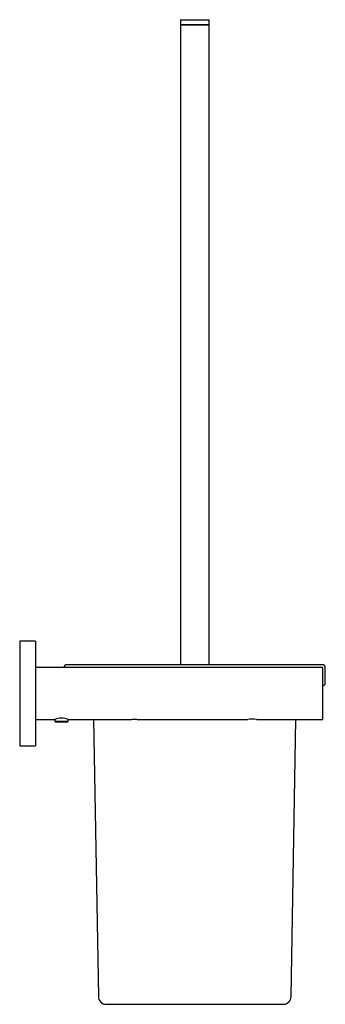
# Model space of a CAD drawing. Header units: millimetres. Extents: x 3700.634 to 3700.751, y 1861.895 to 1862.272.
import ezdxf

# ---------------------------------------------------------------- set-up
doc = ezdxf.new("R2010")
doc.units = ezdxf.units.MM
doc.layers.add('SANINDUSA', color=3, linetype='Continuous')

msp = doc.modelspace()

# ---------------------------------------------------------------- linework, layer by layer
at = {"layer": 'SANINDUSA'}
for p, q in [((3700.695282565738, 1862.272019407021), (3700.695282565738, 1862.270019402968)), ((3700.695282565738, 1862.272019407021), (3700.700813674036, 1862.272019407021)), ((3700.700813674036, 1862.272019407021), (3700.706282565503, 1862.272019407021)), ((3700.706282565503, 1862.270019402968), (3700.706282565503, 1862.272019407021)), ((3700.695282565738, 1862.270019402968), (3700.695282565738, 1862.025057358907)), ((3700.695282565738, 1862.270019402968), (3700.700813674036, 1862.270019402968)), ((3700.706282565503, 1862.270019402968), (3700.695282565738, 1862.270019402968)), ((3700.700813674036, 1862.270019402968), (3700.706282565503, 1862.270019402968)), ((3700.706282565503, 1862.025057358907), (3700.706282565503, 1862.270019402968)), ((3700.639780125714, 1862.03405735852), (3700.63378012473, 1862.03405735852)), ((3700.63378012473, 1862.03405735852), (3700.63378012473, 1861.994057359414)), ((3700.639780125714, 1862.03405735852), (3700.639780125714, 1861.994057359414)), ((3700.749780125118, 1862.024057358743), (3700.639780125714, 1862.024057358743)), ((3700.749780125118, 1862.00405735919), (3700.749780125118, 1862.024057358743)), ((3700.75078256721, 1862.018057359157), (3700.75078256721, 1862.024057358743)), ((3700.639780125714, 1862.00405735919), (3700.647280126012, 1862.00405735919)), ((3700.647280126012, 1862.00405735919), (3700.647280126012, 1862.003283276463)), ((3700.652280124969, 1862.003283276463), (3700.652280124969, 1862.00405735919)), ((3700.652280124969, 1862.00405735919), (3700.676069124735, 1862.00405735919)), ((3700.662039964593, 1862.00405735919), (3700.663891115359, 1861.898004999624)), ((3700.67949112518, 1862.00405735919), (3700.721069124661, 1862.00405735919)), ((3700.724491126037, 1862.00405735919), (3700.749780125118, 1862.00405735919)), ((3700.737674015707, 1861.898004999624), (3700.739525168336, 1862.00405735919)), ((3700.647280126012, 1862.003283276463), (3700.647725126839, 1862.003026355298)), ((3700.649217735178, 1862.003283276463), (3700.647280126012, 1862.003283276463)), ((3700.649317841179, 1862.003026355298), (3700.647725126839, 1862.003026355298)), ((3700.652280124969, 1862.003283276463), (3700.649217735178, 1862.003283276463)), ((3700.651835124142, 1862.003026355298), (3700.649317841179, 1862.003026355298)), ((3700.651835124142, 1862.003026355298), (3700.652280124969, 1862.003283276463)), ((3700.63378012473, 1861.994057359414), (3700.639780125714, 1861.994057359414))]:
    msp.add_line(p, q, dxfattribs=at)
for centre, radius, start, end in [((3700.651782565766, 1862.024057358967), 0.001000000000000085, 90, 180), ((3700.749782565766, 1862.024057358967), 0.001000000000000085, 0, 90), ((3700.749782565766, 1862.018057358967), 0.001000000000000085, 270, 0), ((3700.64978012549, 1861.999259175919), 0.005410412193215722, 62.47911511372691, 117.5208848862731), ((3700.722780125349, 1861.994133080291), 0.01007069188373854, 80.2180520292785, 99.7819479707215), ((3700.666890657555, 1861.898057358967), 0.002999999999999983, 180.9999999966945, 270), ((3700.734674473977, 1861.898057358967), 0.002999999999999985, 270, 359.0000000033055)]:
    msp.add_arc(centre, radius, start, end, dxfattribs=at)
for points, knots in [([(3700.700782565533, 1862.025057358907), (3700.698790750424, 1862.025057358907), (3700.694745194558, 1862.025057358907), (3700.688681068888, 1862.025057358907), (3700.683134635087, 1862.025057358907), (3700.678203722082, 1862.025057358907), (3700.673893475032, 1862.025057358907), (3700.669831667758, 1862.025057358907), (3700.666073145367, 1862.025057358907), (3700.662681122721, 1862.025057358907), (3700.659717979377, 1862.025057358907), (3700.657199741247, 1862.025057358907), (3700.654952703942, 1862.025057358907), (3700.653171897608, 1862.025057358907), (3700.651995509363, 1862.025057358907), (3700.651852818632, 1862.025057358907), (3700.651782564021, 1862.025057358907)], [0, 0, 0, 0, 0.07762821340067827, 0.1576698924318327, 0.2399513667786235, 0.3042825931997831, 0.3686069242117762, 0.43430694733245, 0.5000000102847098, 0.5657000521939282, 0.6313931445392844, 0.6957242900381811, 0.7600486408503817, 0.8423362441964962, 0.9223733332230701, 1, 1, 1, 1]), ([(3700.749782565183, 1862.025057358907), (3700.749712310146, 1862.025057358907), (3700.749569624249, 1862.025057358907), (3700.748393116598, 1862.025057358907), (3700.746612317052, 1862.025057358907), (3700.744365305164, 1862.025057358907), (3700.74184695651, 1862.025057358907), (3700.738883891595, 1862.025057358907), (3700.735491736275, 1862.025057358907), (3700.731733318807, 1862.025057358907), (3700.727671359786, 1862.025057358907), (3700.723361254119, 1862.025057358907), (3700.718430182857, 1862.025057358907), (3700.712883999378, 1862.025057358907), (3700.706819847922, 1862.025057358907), (3700.702774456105, 1862.025057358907), (3700.700782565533, 1862.025057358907)], [0, 0, 0, 0, 0.0776327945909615, 0.1576699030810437, 0.2399513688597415, 0.3042826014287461, 0.3686068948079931, 0.4343069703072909, 0.5000000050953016, 0.5657000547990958, 0.6313931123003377, 0.6957243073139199, 0.7600486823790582, 0.8423362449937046, 0.9223687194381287, 1, 1, 1, 1]), ([(3700.676069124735, 1862.00405735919), (3700.676087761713, 1862.004060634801), (3700.676125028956, 1862.004067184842), (3700.676415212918, 1862.004112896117), (3700.676844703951, 1862.004164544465), (3700.677385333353, 1862.004202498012), (3700.677967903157, 1862.004208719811), (3700.678526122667, 1862.004181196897), (3700.679000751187, 1862.004132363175), (3700.679346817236, 1862.004082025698), (3700.679468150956, 1862.004061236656), (3700.67950165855, 1862.004055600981), (3700.679477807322, 1862.004059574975), (3700.679468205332, 1862.004061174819)], [0, 0, 0, 0, 0.1036469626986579, 0.2072565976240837, 0.3117948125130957, 0.4169998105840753, 0.5211781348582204, 0.6242325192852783, 0.7278207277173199, 0.8327572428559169, 0.9377733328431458, 0.9749488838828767, 0.9999999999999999, 0.9999999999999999, 0.9999999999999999, 0.9999999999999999]), ([(3700.66689065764, 1861.895057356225), (3700.666939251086, 1861.895057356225), (3700.667037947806, 1861.895057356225), (3700.667851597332, 1861.895057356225), (3700.66908333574, 1861.895057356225), (3700.670637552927, 1861.895057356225), (3700.672379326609, 1861.895057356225), (3700.674428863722, 1861.895057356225), (3700.67677500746, 1861.895057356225), (3700.679374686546, 1861.895057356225), (3700.682184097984, 1861.895057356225), (3700.68516539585, 1861.895057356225), (3700.688575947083, 1861.895057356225), (3700.692412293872, 1861.895057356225), (3700.696606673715, 1861.895057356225), (3700.699404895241, 1861.895057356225), (3700.700782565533, 1861.895057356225)], [0, 0, 0, 0, 0.07762526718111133, 0.1576623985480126, 0.2399513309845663, 0.304274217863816, 0.3686069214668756, 0.4342983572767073, 0.4999999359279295, 0.5656914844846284, 0.6313931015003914, 0.6957158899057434, 0.7600485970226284, 0.8423287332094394, 0.9223724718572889, 1, 1, 1, 1]), ([(3700.700782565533, 1861.895057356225), (3700.702160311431, 1861.895057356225), (3700.704958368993, 1861.895057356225), (3700.709152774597, 1861.895057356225), (3700.712988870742, 1861.895057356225), (3700.716399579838, 1861.895057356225), (3700.719380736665, 1861.895057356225), (3700.722190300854, 1861.895057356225), (3700.724789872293, 1861.895057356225), (3700.727136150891, 1861.895057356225), (3700.729185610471, 1861.895057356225), (3700.730927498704, 1861.895057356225), (3700.73248168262, 1861.895057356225), (3700.73371341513, 1861.895057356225), (3700.734527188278, 1861.895057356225), (3700.734625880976, 1861.895057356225), (3700.734674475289, 1861.895057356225)], [0, 0, 0, 0, 0.07763196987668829, 0.1576623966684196, 0.2399513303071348, 0.3042741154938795, 0.3686068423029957, 0.4342984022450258, 0.5000000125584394, 0.565691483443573, 0.6313930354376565, 0.6957158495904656, 0.7600486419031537, 0.8423288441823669, 0.9223658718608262, 1, 1, 1, 1])]:
    msp.add_open_spline(points, degree=3, knots=knots, dxfattribs=at)

doc.saveas('drawing.dxf')
